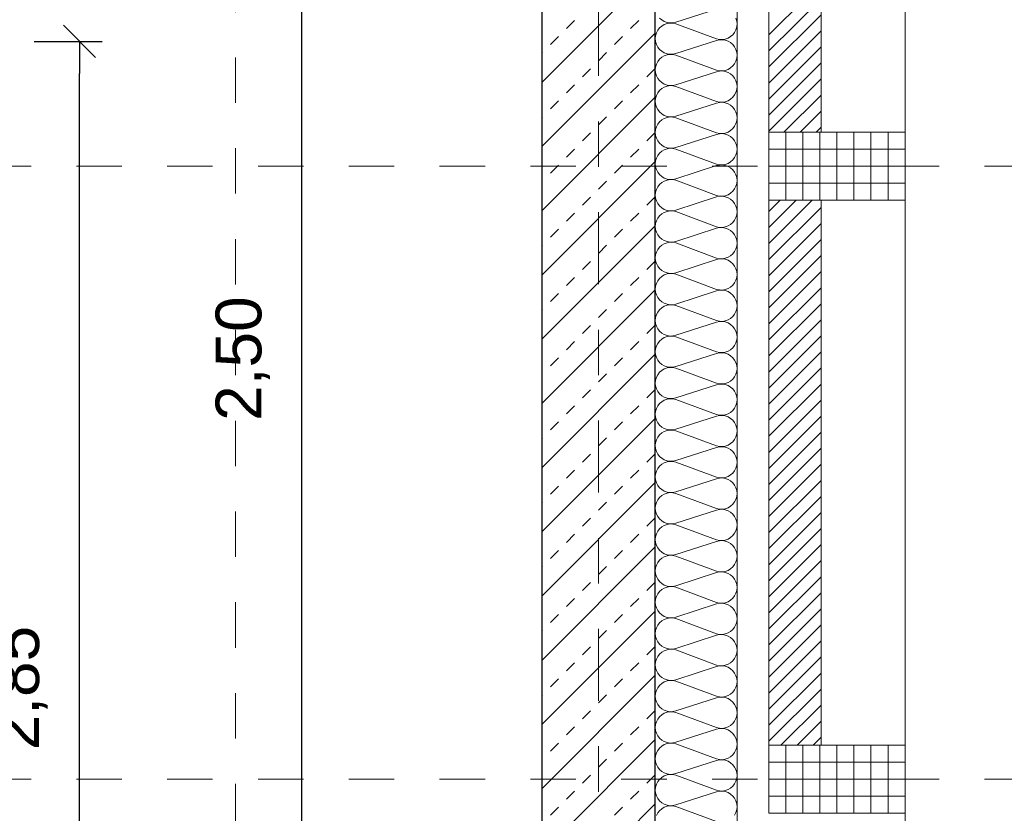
# Model space of a CAD drawing. Header units: metres. Extents: x -45.2 to 14.3, y -31.8 to 10.2.
# Tile 97 of 141: x -1.3 to 0.9, y -20.3 to -18.6. Entities that reach past the tile are written whole.
import ezdxf

# ---------------------------------------------------------------- set-up
doc = ezdxf.new("R2010")
doc.units = ezdxf.units.M
doc.header["$LTSCALE"] = 0.05
for name, pattern in [('Achsen 01', [5.291531, 3.175, -1.058062, 0.352704, -0.705764]), ('gestrichelt - 01', [2, 1, -1]), ('Raster 01', [2, 1, -1])]:
    doc.linetypes.add(name, pattern=pattern)
doc.layers.get('0').update_dxf_attribs({"lineweight": 25})
for name, color, linetype, lineweight in [('013_Beton und Stahlbetonarbeiten-330 Außenwände', 7, 'Continuous', 25), ('014_Fassadenarbeiten-330 Betonfertigteile vertikal', 7, 'Continuous', 9), ('014_Fassadenarbeiten-330 Filtermauerwerk 11.5cm', 7, 'Continuous', 9), ('AV1-Einrichtung Bemaßung', 7, 'Continuous', 9)]:
    doc.layers.add(name, color=color, linetype=linetype, lineweight=lineweight)
for name, color, linetype, lineweight, true_color in [('014_Fassadenarbeiten-000 Aufsicht Betonfertigteile', 7, 'Continuous', 9, 0xc0c0c0), ('014_Fassadenarbeiten-330 mineralische Dämmung', 7, 'Continuous', 9, 0x666666), ('AV1-Achsen', 1, 'Achsen 01', 18, 0xff0000), ('AV1-Bewegungsfläche', 7, 'gestrichelt - 01', 9, 0xd9d9d9), ('AV1-Raster', 7, 'Raster 01', 9, 0xa6a6a6)]:
    doc.layers.add(name, color=color, linetype=linetype, lineweight=lineweight, true_color=true_color)
doc.styles.add('Arial', font='arial.ttf')

msp = doc.modelspace()

# ---------------------------------------------------------------- linework, layer by layer
at = {"color": 0, "linetype": 'Continuous', "lineweight": 15}
msp.add_line((-1.1787, -18.5896), (-1.108, -18.6604), dxfattribs=at)
at = {"color": 0, "linetype": 'ByBlock', "lineweight": -2}
msp.add_line((-1.1434, -18.625), (-1.1434, -18.6957), dxfattribs=at)
at = {"layer": '013_Beton und Stahlbetonarbeiten-330 Außenwände', "color": 251, "linetype": 'Continuous', "lineweight": 13, "true_color": 0x4c4c4c}
for p, q in [((0.125, -18.4654), (-0.125, -18.7154)), ((-0.0707, -18.5969), (-0.053, -18.5792)), ((0.0707, -18.5969), (0.0884, -18.5792)), ((0.125, -18.6068), (-0.125, -18.8568)), ((-0.1061, -18.6323), (-0.0884, -18.6146)), ((0.0354, -18.6323), (0.053, -18.6146)), ((-0.125, -18.6512), (-0.1237, -18.6499)), ((0, -18.6676), (0.0177, -18.6499)), ((-0.0354, -18.703), (-0.0177, -18.6853)), ((0.1061, -18.703), (0.1237, -18.6853)), ((-0.0707, -18.7383), (-0.053, -18.7207)), ((0.0707, -18.7383), (0.0884, -18.7207)), ((0.125, -18.7482), (-0.125, -18.9982)), ((-0.1061, -18.7737), (-0.0884, -18.756)), ((0.0354, -18.7737), (0.053, -18.756)), ((-0.125, -18.7926), (-0.1237, -18.7914)), ((0, -18.809), (0.0177, -18.7914)), ((-0.0354, -18.8444), (-0.0177, -18.8267)), ((0.1061, -18.8444), (0.1237, -18.8267)), ((-0.0707, -18.8798), (-0.053, -18.8621)), ((0.0707, -18.8798), (0.0884, -18.8621)), ((0.125, -18.8897), (-0.125, -19.1397)), ((-0.1061, -18.9151), (-0.0884, -18.8974)), ((0.0354, -18.9151), (0.053, -18.8974)), ((-0.125, -18.934), (-0.1237, -18.9328)), ((0, -18.9505), (0.0177, -18.9328)), ((-0.0354, -18.9858), (-0.0177, -18.9681)), ((0.1061, -18.9858), (0.1237, -18.9681)), ((-0.0707, -19.0212), (-0.053, -19.0035)), ((0.0707, -19.0212), (0.0884, -19.0035)), ((0.125, -19.0311), (-0.125, -19.2811)), ((-0.1061, -19.0565), (-0.0884, -19.0389)), ((0.0354, -19.0565), (0.053, -19.0389)), ((-0.125, -19.0755), (-0.1237, -19.0742)), ((0, -19.0919), (0.0177, -19.0742)), ((-0.0354, -19.1272), (-0.0177, -19.1096)), ((0.1061, -19.1272), (0.1237, -19.1096)), ((-0.0707, -19.1626), (-0.053, -19.1449)), ((0.0707, -19.1626), (0.0884, -19.1449)), ((0.125, -19.1725), (-0.125, -19.4225)), ((-0.1061, -19.1979), (-0.0884, -19.1803)), ((0.0354, -19.1979), (0.053, -19.1803)), ((-0.125, -19.2169), (-0.1237, -19.2156)), ((0, -19.2333), (0.0177, -19.2156)), ((-0.0354, -19.2687), (-0.0177, -19.251)), ((0.1061, -19.2687), (0.1237, -19.251)), ((-0.0707, -19.304), (-0.053, -19.2863)), ((0.0707, -19.304), (0.0884, -19.2863)), ((0.125, -19.3139), (-0.125, -19.5639)), ((-0.1061, -19.3394), (-0.0884, -19.3217)), ((0.0354, -19.3394), (0.053, -19.3217)), ((-0.125, -19.3583), (-0.1237, -19.357)), ((0, -19.3747), (0.0177, -19.357)), ((-0.0354, -19.4101), (-0.0177, -19.3924)), ((0.1061, -19.4101), (0.1237, -19.3924)), ((-0.0707, -19.4454), (-0.053, -19.4278)), ((0.0707, -19.4454), (0.0884, -19.4278)), ((0.125, -19.4553), (-0.125, -19.7053)), ((-0.1061, -19.4808), (-0.0884, -19.4631)), ((0.0354, -19.4808), (0.053, -19.4631)), ((-0.125, -19.4997), (-0.1237, -19.4985)), ((0, -19.5161), (0.0177, -19.4985)), ((-0.0354, -19.5515), (-0.0177, -19.5338)), ((0.1061, -19.5515), (0.1237, -19.5338)), ((-0.0707, -19.5869), (-0.053, -19.5692)), ((0.0707, -19.5869), (0.0884, -19.5692)), ((0.125, -19.5968), (-0.125, -19.8468)), ((-0.1061, -19.6222), (-0.0884, -19.6045)), ((0.0354, -19.6222), (0.053, -19.6045)), ((-0.125, -19.6411), (-0.1237, -19.6399)), ((0, -19.6576), (0.0177, -19.6399)), ((-0.0354, -19.6929), (-0.0177, -19.6752)), ((0.1061, -19.6929), (0.1237, -19.6752)), ((-0.0707, -19.7283), (-0.053, -19.7106)), ((0.0707, -19.7283), (0.0884, -19.7106)), ((0.125, -19.7382), (-0.125, -19.9882)), ((-0.1061, -19.7636), (-0.0884, -19.746)), ((0.0354, -19.7636), (0.053, -19.746)), ((-0.125, -19.7826), (-0.1237, -19.7813)), ((0, -19.799), (0.0177, -19.7813)), ((-0.0354, -19.8343), (-0.0177, -19.8167)), ((0.1061, -19.8343), (0.1237, -19.8167)), ((-0.0707, -19.8697), (-0.053, -19.852)), ((0.0707, -19.8697), (0.0884, -19.852)), ((0.125, -19.8796), (-0.125, -20.1296)), ((-0.1061, -19.9051), (-0.0884, -19.8874)), ((0.0354, -19.9051), (0.053, -19.8874)), ((-0.125, -19.924), (-0.1237, -19.9227)), ((0, -19.9404), (0.0177, -19.9227)), ((-0.0354, -19.9758), (-0.0177, -19.9581)), ((0.1061, -19.9758), (0.1237, -19.9581)), ((-0.0707, -20.0111), (-0.053, -19.9934)), ((0.0707, -20.0111), (0.0884, -19.9934)), ((0.125, -20.021), (-0.125, -20.271)), ((-0.1061, -20.0465), (-0.0884, -20.0288)), ((0.0354, -20.0465), (0.053, -20.0288)), ((-0.125, -20.0654), (-0.1237, -20.0642)), ((0, -20.0818), (0.0177, -20.0642)), ((-0.0354, -20.1172), (-0.0177, -20.0995)), ((0.1061, -20.1172), (0.1237, -20.0995)), ((-0.0707, -20.1525), (-0.053, -20.1349)), ((0.0707, -20.1525), (0.0884, -20.1349)), ((0.125, -20.1625), (-0.125, -20.4125)), ((-0.1061, -20.1879), (-0.0884, -20.1702)), ((0.0354, -20.1879), (0.053, -20.1702)), ((-0.125, -20.2068), (-0.1237, -20.2056)), ((0, -20.2233), (0.0177, -20.2056)), ((-0.0354, -20.2586), (-0.0177, -20.2409)), ((0.1061, -20.2586), (0.1237, -20.2409)), ((-0.0707, -20.294), (-0.053, -20.2763)), ((0.0707, -20.294), (0.0884, -20.2763)), ((0.125, -20.3039), (-0.125, -20.5539)), ((-0.1061, -20.3293), (-0.0884, -20.3116)), ((0.0354, -20.3293), (0.053, -20.3116))]:
    msp.add_line(p, q, dxfattribs=at)
at = {"layer": '013_Beton und Stahlbetonarbeiten-330 Außenwände'}
msp.add_lwpolyline([(0.125, -21.725), (0.125, -16.075), (-0.125, -16.075), (-0.125, -17.4), (0.025, -17.4), (0.025, -17.7), (-0.125, -17.7), (-0.125, -21.725)], close=True, dxfattribs=at)
at = {"layer": '014_Fassadenarbeiten-000 Aufsicht Betonfertigteile'}
msp.add_lwpolyline([(0.305, -21.905), (0.305, 0.305), (0.675, 0.675), (0.675, -22.275)], close=True, dxfattribs=at)
at = {"layer": '014_Fassadenarbeiten-330 Betonfertigteile vertikal', "color": 8, "linetype": 'Continuous', "lineweight": 9, "true_color": 0x808080}
for p, q in [((0.4125, -18.825), (0.4125, -18.975)), ((0.45, -18.825), (0.45, -18.975)), ((0.4875, -18.825), (0.4875, -18.975)), ((0.525, -18.825), (0.525, -18.975)), ((0.5625, -18.825), (0.5625, -18.975)), ((0.6, -18.825), (0.6, -18.975)), ((0.6375, -18.825), (0.6375, -18.975)), ((0.4125, -20.175), (0.4125, -20.325)), ((0.45, -20.175), (0.45, -20.325)), ((0.4875, -20.175), (0.4875, -20.325)), ((0.525, -20.175), (0.525, -20.325)), ((0.5625, -20.175), (0.5625, -20.325)), ((0.6, -20.175), (0.6, -20.325)), ((0.6375, -20.175), (0.6375, -20.325))]:
    msp.add_line(p, q, dxfattribs=at)
at = {"layer": '014_Fassadenarbeiten-330 Betonfertigteile vertikal', "color": 8, "linetype": 'Continuous', "lineweight": 13, "true_color": 0x808080}
for p, q in [((0.375, -18.8625), (0.675, -18.8625)), ((0.375, -18.9), (0.675, -18.9)), ((0.375, -18.9375), (0.675, -18.9375)), ((0.375, -20.2125), (0.675, -20.2125)), ((0.375, -20.25), (0.675, -20.25)), ((0.375, -20.2875), (0.675, -20.2875))]:
    msp.add_line(p, q, dxfattribs=at)
at = {"layer": '014_Fassadenarbeiten-330 Betonfertigteile vertikal'}
for points in [[(0.675, -18.975), (0.675, -18.825), (0.375, -18.825), (0.375, -18.975)], [(0.675, -20.325), (0.675, -20.175), (0.375, -20.175), (0.375, -20.325)]]:
    msp.add_lwpolyline(points, close=True, dxfattribs=at)
at = {"layer": '014_Fassadenarbeiten-330 Filtermauerwerk 11.5cm', "color": 8, "linetype": 'Continuous', "lineweight": 9, "true_color": 0x808080}
for p, q in [((0.375, -18.6108), (0.49, -18.4958)), ((0.375, -18.6462), (0.49, -18.5312)), ((0.375, -18.6815), (0.49, -18.5665)), ((0.375, -18.7169), (0.49, -18.6019)), ((0.375, -18.7522), (0.49, -18.6372)), ((0.375, -18.7876), (0.49, -18.6726)), ((0.375, -18.8229), (0.49, -18.7079)), ((0.4083, -18.825), (0.49, -18.7433)), ((0.4437, -18.825), (0.49, -18.7787)), ((0.479, -18.825), (0.49, -18.814)), ((0.375, -18.9997), (0.3997, -18.975)), ((0.375, -19.0351), (0.4351, -18.975)), ((0.375, -19.0704), (0.4704, -18.975)), ((0.375, -19.1058), (0.49, -18.9908)), ((0.375, -19.1411), (0.49, -19.0261)), ((0.375, -19.1765), (0.49, -19.0615)), ((0.375, -19.2119), (0.49, -19.0969)), ((0.375, -19.2472), (0.49, -19.1322)), ((0.375, -19.2826), (0.49, -19.1676)), ((0.375, -19.3179), (0.49, -19.2029)), ((0.375, -19.3533), (0.49, -19.2383)), ((0.375, -19.3886), (0.49, -19.2736)), ((0.375, -19.424), (0.49, -19.309)), ((0.375, -19.4593), (0.49, -19.3443)), ((0.375, -19.4947), (0.49, -19.3797)), ((0.375, -19.5301), (0.49, -19.4151)), ((0.375, -19.5654), (0.49, -19.4504)), ((0.375, -19.6008), (0.49, -19.4858)), ((0.375, -19.6361), (0.49, -19.5211)), ((0.375, -19.6715), (0.49, -19.5565)), ((0.375, -19.7068), (0.49, -19.5918)), ((0.375, -19.7422), (0.49, -19.6272)), ((0.375, -19.7775), (0.49, -19.6625)), ((0.375, -19.8129), (0.49, -19.6979)), ((0.375, -19.8483), (0.49, -19.7333)), ((0.375, -19.8836), (0.49, -19.7686)), ((0.375, -19.919), (0.49, -19.804)), ((0.375, -19.9543), (0.49, -19.8393)), ((0.375, -19.9897), (0.49, -19.8747)), ((0.375, -20.025), (0.49, -19.91)), ((0.375, -20.0604), (0.49, -19.9454)), ((0.375, -20.0957), (0.49, -19.9807)), ((0.375, -20.1311), (0.49, -20.0161)), ((0.375, -20.1665), (0.49, -20.0515)), ((0.4018, -20.175), (0.49, -20.0868)), ((0.4372, -20.175), (0.49, -20.1222)), ((0.4725, -20.175), (0.49, -20.1575))]:
    msp.add_line(p, q, dxfattribs=at)
at = {"layer": '014_Fassadenarbeiten-330 Filtermauerwerk 11.5cm'}
for points in [[(0.49, -18.825), (0.375, -18.825), (0.375, -17.625), (0.49, -17.625)], [(0.49, -20.175), (0.375, -20.175), (0.375, -18.975), (0.49, -18.975)]]:
    msp.add_lwpolyline(points, close=True, dxfattribs=at)
at = {"layer": '014_Fassadenarbeiten-330 mineralische Dämmung'}
msp.add_lwpolyline([(0.305, -21.905), (0, -21.905), (0, -21.725), (0.125, -21.725), (0.125, -16.2), (0.305, -16.2)], close=True, dxfattribs=at)
for points in [[(0.26, -18.554), (0.17, -18.5829), (0.17, -18.5829), (0.1637, -18.5843), (0.1572, -18.5845), (0.1508, -18.5835), (0.1447, -18.5813), (0.1392, -18.578), (0.1343, -18.5737)], [(0.2997, -20.3289), (0.3026, -20.3231), (0.3044, -20.3169), (0.305, -20.3104), (0.3044, -20.304), (0.3026, -20.2978), (0.2997, -20.292), (0.2957, -20.2869), (0.2908, -20.2826), (0.2853, -20.2793), (0.2792, -20.2771), (0.2728, -20.2761), (0.2663, -20.2762), (0.26, -20.2776), (0.17, -20.3066), (0.17, -20.3066), (0.1637, -20.308), (0.1572, -20.3082), (0.1508, -20.3071), (0.1447, -20.3049), (0.1392, -20.3016), (0.1343, -20.2973), (0.1303, -20.2922), (0.1274, -20.2864), (0.1256, -20.2802), (0.125, -20.2738), (0.1256, -20.2673), (0.1274, -20.2611), (0.1303, -20.2553), (0.1343, -20.2502), (0.1392, -20.2459), (0.1447, -20.2426), (0.1508, -20.2404), (0.1572, -20.2394), (0.1637, -20.2396), (0.17, -20.241), (0.26, -20.2743), (0.26, -20.2743), (0.2663, -20.2757), (0.2728, -20.2759), (0.2792, -20.2748), (0.2853, -20.2726), (0.2908, -20.2693), (0.2957, -20.265), (0.2997, -20.2599), (0.3026, -20.2541), (0.3044, -20.2479), (0.305, -20.2415), (0.3044, -20.235), (0.3026, -20.2288), (0.2997, -20.2231), (0.2957, -20.2179), (0.2908, -20.2136), (0.2853, -20.2103), (0.2792, -20.2081), (0.2728, -20.2071), (0.2663, -20.2073), (0.26, -20.2087), (0.17, -20.2376), (0.17, -20.2376), (0.1637, -20.239), (0.1572, -20.2392), (0.1508, -20.2382), (0.1447, -20.236), (0.1392, -20.2327), (0.1343, -20.2284), (0.1303, -20.2233), (0.1274, -20.2175), (0.1256, -20.2113), (0.125, -20.2048), (0.1256, -20.1984), (0.1274, -20.1922), (0.1303, -20.1864), (0.1343, -20.1813), (0.1392, -20.177), (0.1447, -20.1737), (0.1508, -20.1715), (0.1572, -20.1705), (0.1637, -20.1707), (0.17, -20.1721), (0.26, -20.2053), (0.26, -20.2053), (0.2663, -20.2067), (0.2728, -20.2069), (0.2792, -20.2059), (0.2853, -20.2037), (0.2908, -20.2004), (0.2957, -20.1961), (0.2997, -20.191), (0.3026, -20.1852), (0.3044, -20.179), (0.305, -20.1725), (0.3044, -20.1661), (0.3026, -20.1599), (0.2997, -20.1541), (0.2957, -20.149), (0.2908, -20.1447), (0.2853, -20.1414), (0.2792, -20.1392), (0.2728, -20.1382), (0.2663, -20.1384), (0.26, -20.1398), (0.17, -20.1687), (0.17, -20.1687), (0.1637, -20.1701), (0.1572, -20.1703), (0.1508, -20.1692), (0.1447, -20.167), (0.1392, -20.1637), (0.1343, -20.1595), (0.1303, -20.1543), (0.1274, -20.1486), (0.1256, -20.1423), (0.125, -20.1359), (0.1256, -20.1294), (0.1274, -20.1232), (0.1303, -20.1175), (0.1343, -20.1123), (0.1392, -20.1081), (0.1447, -20.1047), (0.1508, -20.1025), (0.1572, -20.1015), (0.1637, -20.1017), (0.17, -20.1031), (0.26, -20.1364), (0.26, -20.1364), (0.2663, -20.1378), (0.2728, -20.138), (0.2792, -20.1369), (0.2853, -20.1347), (0.2908, -20.1314), (0.2957, -20.1271), (0.2997, -20.122), (0.3026, -20.1163), (0.3044, -20.11), (0.305, -20.1036), (0.3044, -20.0971), (0.3026, -20.0909), (0.2997, -20.0852), (0.2957, -20.08), (0.2908, -20.0758), (0.2853, -20.0725), (0.2792, -20.0703), (0.2728, -20.0692), (0.2663, -20.0694), (0.26, -20.0708), (0.17, -20.0997), (0.17, -20.0997), (0.1637, -20.1011), (0.1572, -20.1013), (0.1508, -20.1003), (0.1447, -20.0981), (0.1392, -20.0948), (0.1343, -20.0905), (0.1303, -20.0854), (0.1274, -20.0796), (0.1256, -20.0734), (0.125, -20.0669), (0.1256, -20.0605), (0.1274, -20.0543), (0.1303, -20.0485), (0.1343, -20.0434), (0.1392, -20.0391), (0.1447, -20.0358), (0.1508, -20.0336), (0.1572, -20.0326), (0.1637, -20.0328), (0.17, -20.0342), (0.26, -20.0674), (0.26, -20.0674), (0.2663, -20.0688), (0.2728, -20.069), (0.2792, -20.068), (0.2853, -20.0658), (0.2908, -20.0625), (0.2957, -20.0582), (0.2997, -20.0531), (0.3026, -20.0473), (0.3044, -20.0411), (0.305, -20.0347), (0.3044, -20.0282), (0.3026, -20.022), (0.2997, -20.0162), (0.2957, -20.0111), (0.2908, -20.0068), (0.2853, -20.0035), (0.2792, -20.0013), (0.2728, -20.0003), (0.2663, -20.0005), (0.26, -20.0019), (0.17, -20.0308), (0.17, -20.0308), (0.1637, -20.0322), (0.1572, -20.0324), (0.1508, -20.0314), (0.1447, -20.0292), (0.1392, -20.0258), (0.1343, -20.0216), (0.1303, -20.0164), (0.1274, -20.0107), (0.1256, -20.0045), (0.125, -19.998), (0.1256, -19.9916), (0.1274, -19.9853), (0.1303, -19.9796), (0.1343, -19.9744), (0.1392, -19.9702), (0.1447, -19.9669), (0.1508, -19.9647), (0.1572, -19.9636), (0.1637, -19.9638), (0.17, -19.9652), (0.26, -19.9985), (0.26, -19.9985), (0.2663, -19.9999), (0.2728, -20.0001), (0.2792, -19.9991), (0.2853, -19.9968), (0.2908, -19.9935), (0.2957, -19.9893), (0.2997, -19.9841), (0.3026, -19.9784), (0.3044, -19.9722), (0.305, -19.9657), (0.3044, -19.9593), (0.3026, -19.953), (0.2997, -19.9473), (0.2957, -19.9422), (0.2908, -19.9379), (0.2853, -19.9346), (0.2792, -19.9324), (0.2728, -19.9313), (0.2663, -19.9315), (0.26, -19.9329), (0.17, -19.9618), (0.17, -19.9618), (0.1637, -19.9632), (0.1572, -19.9634), (0.1508, -19.9624), (0.1447, -19.9602), (0.1392, -19.9569), (0.1343, -19.9526), (0.1303, -19.9475), (0.1274, -19.9417), (0.1256, -19.9355), (0.125, -19.9291), (0.1256, -19.9226), (0.1274, -19.9164), (0.1303, -19.9106), (0.1343, -19.9055), (0.1392, -19.9012), (0.1447, -19.8979), (0.1508, -19.8957), (0.1572, -19.8947), (0.1637, -19.8949), (0.17, -19.8963), (0.26, -19.9295), (0.26, -19.9295), (0.2663, -19.9309), (0.2728, -19.9311), (0.2792, -19.9301), (0.2853, -19.9279), (0.2908, -19.9246), (0.2957, -19.9203), (0.2997, -19.9152), (0.3026, -19.9094), (0.3044, -19.9032), (0.305, -19.8968), (0.3044, -19.8903), (0.3026, -19.8841), (0.2997, -19.8783), (0.2957, -19.8732), (0.2908, -19.8689), (0.2853, -19.8656), (0.2792, -19.8634), (0.2728, -19.8624), (0.2663, -19.8626), (0.26, -19.864), (0.17, -19.8929), (0.17, -19.8929), (0.1637, -19.8943), (0.1572, -19.8945), (0.1508, -19.8935), (0.1447, -19.8913), (0.1392, -19.888), (0.1343, -19.8837), (0.1303, -19.8786), (0.1274, -19.8728), (0.1256, -19.8666), (0.125, -19.8601), (0.1256, -19.8537), (0.1274, -19.8474), (0.1303, -19.8417), (0.1343, -19.8366), (0.1392, -19.8323), (0.1447, -19.829), (0.1508, -19.8268), (0.1572, -19.8257), (0.1637, -19.8259), (0.17, -19.8273), (0.26, -19.8606), (0.26, -19.8606), (0.2663, -19.862), (0.2728, -19.8622), (0.2792, -19.8612), (0.2853, -19.859), (0.2908, -19.8557), (0.2957, -19.8514), (0.2997, -19.8462), (0.3026, -19.8405), (0.3044, -19.8343), (0.305, -19.8278), (0.3044, -19.8214), (0.3026, -19.8152), (0.2997, -19.8094), (0.2957, -19.8043), (0.2908, -19.8), (0.2853, -19.7967), (0.2792, -19.7945), (0.2728, -19.7934), (0.2663, -19.7936), (0.26, -19.795), (0.17, -19.824), (0.17, -19.824), (0.1637, -19.8254), (0.1572, -19.8255), (0.1508, -19.8245), (0.1447, -19.8223), (0.1392, -19.819), (0.1343, -19.8147), (0.1303, -19.8096), (0.1274, -19.8038), (0.1256, -19.7976), (0.125, -19.7912), (0.1256, -19.7847), (0.1274, -19.7785), (0.1303, -19.7727), (0.1343, -19.7676), (0.1392, -19.7633), (0.1447, -19.76), (0.1508, -19.7578), (0.1572, -19.7568), (0.1637, -19.757), (0.17, -19.7584), (0.26, -19.7917), (0.26, -19.7917), (0.2663, -19.7931), (0.2728, -19.7932), (0.2792, -19.7922), (0.2853, -19.79), (0.2908, -19.7867), (0.2957, -19.7824), (0.2997, -19.7773), (0.3026, -19.7715), (0.3044, -19.7653), (0.305, -19.7589), (0.3044, -19.7524), (0.3026, -19.7462), (0.2997, -19.7404), (0.2957, -19.7353), (0.2908, -19.731), (0.2853, -19.7277), (0.2792, -19.7255), (0.2728, -19.7245), (0.2663, -19.7247), (0.26, -19.7261), (0.17, -19.755), (0.17, -19.755), (0.1637, -19.7564), (0.1572, -19.7566), (0.1508, -19.7556), (0.1447, -19.7534), (0.1392, -19.7501), (0.1343, -19.7458), (0.1303, -19.7407), (0.1274, -19.7349), (0.1256, -19.7287), (0.125, -19.7222), (0.1256, -19.7158), (0.1274, -19.7096), (0.1303, -19.7038), (0.1343, -19.6987), (0.1392, -19.6944), (0.1447, -19.6911), (0.1508, -19.6889), (0.1572, -19.6879), (0.1637, -19.688), (0.17, -19.6894), (0.26, -19.7227), (0.26, -19.7227), (0.2663, -19.7241), (0.2728, -19.7243), (0.2792, -19.7233), (0.2853, -19.7211), (0.2908, -19.7178), (0.2957, -19.7135), (0.2997, -19.7084), (0.3026, -19.7026), (0.3044, -19.6964), (0.305, -19.6899), (0.3044, -19.6835), (0.3026, -19.6773), (0.2997, -19.6715), (0.2957, -19.6664), (0.2908, -19.6621), (0.2853, -19.6588), (0.2792, -19.6566), (0.2728, -19.6556), (0.2663, -19.6557), (0.26, -19.6571), (0.17, -19.6861), (0.17, -19.6861), (0.1637, -19.6875), (0.1572, -19.6877), (0.1508, -19.6866), (0.1447, -19.6844), (0.1392, -19.6811), (0.1343, -19.6768), (0.1303, -19.6717), (0.1274, -19.6659), (0.1256, -19.6597), (0.125, -19.6533), (0.1256, -19.6468), (0.1274, -19.6406), (0.1303, -19.6348), (0.1343, -19.6297), (0.1392, -19.6254), (0.1447, -19.6221), (0.1508, -19.6199), (0.1572, -19.6189), (0.1637, -19.6191), (0.17, -19.6205), (0.26, -19.6538), (0.26, -19.6538), (0.2663, -19.6552), (0.2728, -19.6554), (0.2792, -19.6543), (0.2853, -19.6521), (0.2908, -19.6488), (0.2957, -19.6445), (0.2997, -19.6394), (0.3026, -19.6336), (0.3044, -19.6274), (0.305, -19.621), (0.3044, -19.6145), (0.3026, -19.6083), (0.2997, -19.6025), (0.2957, -19.5974), (0.2908, -19.5931), (0.2853, -19.5898), (0.2792, -19.5876), (0.2728, -19.5866), (0.2663, -19.5868), (0.26, -19.5882), (0.17, -19.6171), (0.17, -19.6171), (0.1637, -19.6185), (0.1572, -19.6187), (0.1508, -19.6177), (0.1447, -19.6155), (0.1392, -19.6122), (0.1343, -19.6079), (0.1303, -19.6028), (0.1274, -19.597), (0.1256, -19.5908), (0.125, -19.5843), (0.1256, -19.5779), (0.1274, -19.5717), (0.1303, -19.5659), (0.1343, -19.5608), (0.1392, -19.5565), (0.1447, -19.5532), (0.1508, -19.551), (0.1572, -19.55), (0.1637, -19.5502), (0.17, -19.5516), (0.26, -19.5848), (0.26, -19.5848), (0.2663, -19.5862), (0.2728, -19.5864), (0.2792, -19.5854), (0.2853, -19.5832), (0.2908, -19.5799), (0.2957, -19.5756), (0.2997, -19.5705), (0.3026, -19.5647), (0.3044, -19.5585), (0.305, -19.552), (0.3044, -19.5456), (0.3026, -19.5394), (0.2997, -19.5336), (0.2957, -19.5285), (0.2908, -19.5242), (0.2853, -19.5209), (0.2792, -19.5187), (0.2728, -19.5177), (0.2663, -19.5179), (0.26, -19.5193), (0.17, -19.5482), (0.17, -19.5482), (0.1637, -19.5496), (0.1572, -19.5498), (0.1508, -19.5487), (0.1447, -19.5465), (0.1392, -19.5432), (0.1343, -19.5389), (0.1303, -19.5338), (0.1274, -19.5281), (0.1256, -19.5218), (0.125, -19.5154), (0.1256, -19.5089), (0.1274, -19.5027), (0.1303, -19.497), (0.1343, -19.4918), (0.1392, -19.4875), (0.1447, -19.4842), (0.1508, -19.482), (0.1572, -19.481), (0.1637, -19.4812), (0.17, -19.4826), (0.26, -19.5159), (0.26, -19.5159), (0.2663, -19.5173), (0.2728, -19.5175), (0.2792, -19.5164), (0.2853, -19.5142), (0.2908, -19.5109), (0.2957, -19.5066), (0.2997, -19.5015), (0.3026, -19.4958), (0.3044, -19.4895), (0.305, -19.4831), (0.3044, -19.4766), (0.3026, -19.4704), (0.2997, -19.4647), (0.2957, -19.4595), (0.2908, -19.4553), (0.2853, -19.452), (0.2792, -19.4497), (0.2728, -19.4487), (0.2663, -19.4489), (0.26, -19.4503), (0.17, -19.4792), (0.17, -19.4792), (0.1637, -19.4806), (0.1572, -19.4808), (0.1508, -19.4798), (0.1447, -19.4776), (0.1392, -19.4743), (0.1343, -19.47), (0.1303, -19.4649), (0.1274, -19.4591), (0.1256, -19.4529), (0.125, -19.4464), (0.1256, -19.44), (0.1274, -19.4338), (0.1303, -19.428), (0.1343, -19.4229), (0.1392, -19.4186), (0.1447, -19.4153), (0.1508, -19.4131), (0.1572, -19.4121), (0.1637, -19.4123), (0.17, -19.4137), (0.26, -19.4469), (0.26, -19.4469), (0.2663, -19.4483), (0.2728, -19.4485), (0.2792, -19.4475), (0.2853, -19.4453), (0.2908, -19.442), (0.2957, -19.4377), (0.2997, -19.4326), (0.3026, -19.4268), (0.3044, -19.4206), (0.305, -19.4141), (0.3044, -19.4077), (0.3026, -19.4015), (0.2997, -19.3957), (0.2957, -19.3906), (0.2908, -19.3863), (0.2853, -19.383), (0.2792, -19.3808), (0.2728, -19.3798), (0.2663, -19.38), (0.26, -19.3814), (0.17, -19.4103), (0.17, -19.4103), (0.1637, -19.4117), (0.1572, -19.4119), (0.1508, -19.4109), (0.1447, -19.4086), (0.1392, -19.4053), (0.1343, -19.4011), (0.1303, -19.3959), (0.1274, -19.3902), (0.1256, -19.3839), (0.125, -19.3775), (0.1256, -19.3711), (0.1274, -19.3648), (0.1303, -19.3591), (0.1343, -19.3539), (0.1392, -19.3497), (0.1447, -19.3464), (0.1508, -19.3442), (0.1572, -19.3431), (0.1637, -19.3433), (0.17, -19.3447), (0.26, -19.378), (0.26, -19.378), (0.2663, -19.3794), (0.2728, -19.3796), (0.2792, -19.3785), (0.2853, -19.3763), (0.2908, -19.373), (0.2957, -19.3688), (0.2997, -19.3636), (0.3026, -19.3579), (0.3044, -19.3516), (0.305, -19.3452), (0.3044, -19.3388), (0.3026, -19.3325), (0.2997, -19.3268), (0.2957, -19.3217), (0.2908, -19.3174), (0.2853, -19.3141), (0.2792, -19.3119), (0.2728, -19.3108), (0.2663, -19.311), (0.26, -19.3124), (0.17, -19.3413), (0.17, -19.3413), (0.1637, -19.3427), (0.1572, -19.3429), (0.1508, -19.3419), (0.1447, -19.3397), (0.1392, -19.3364), (0.1343, -19.3321), (0.1303, -19.327), (0.1274, -19.3212), (0.1256, -19.315), (0.125, -19.3086), (0.1256, -19.3021), (0.1274, -19.2959), (0.1303, -19.2901), (0.1343, -19.285), (0.1392, -19.2807), (0.1447, -19.2774), (0.1508, -19.2752), (0.1572, -19.2742), (0.1637, -19.2744), (0.17, -19.2758), (0.26, -19.309), (0.26, -19.309), (0.2663, -19.3104), (0.2728, -19.3106), (0.2792, -19.3096), (0.2853, -19.3074), (0.2908, -19.3041), (0.2957, -19.2998), (0.2997, -19.2947), (0.3026, -19.2889), (0.3044, -19.2827), (0.305, -19.2763), (0.3044, -19.2698), (0.3026, -19.2636), (0.2997, -19.2578), (0.2957, -19.2527), (0.2908, -19.2484), (0.2853, -19.2451), (0.2792, -19.2429), (0.2728, -19.2419), (0.2663, -19.2421), (0.26, -19.2435), (0.17, -19.2724), (0.17, -19.2724), (0.1637, -19.2738), (0.1572, -19.274), (0.1508, -19.273), (0.1447, -19.2708), (0.1392, -19.2675), (0.1343, -19.2632), (0.1303, -19.258), (0.1274, -19.2523), (0.1256, -19.2461), (0.125, -19.2396), (0.1256, -19.2332), (0.1274, -19.2269), (0.1303, -19.2212), (0.1343, -19.2161), (0.1392, -19.2118), (0.1447, -19.2085), (0.1508, -19.2063), (0.1572, -19.2052), (0.1637, -19.2054), (0.17, -19.2068), (0.26, -19.2401), (0.26, -19.2401), (0.2663, -19.2415), (0.2728, -19.2417), (0.2792, -19.2407), (0.2853, -19.2385), (0.2908, -19.2352), (0.2957, -19.2309), (0.2997, -19.2257), (0.3026, -19.22), (0.3044, -19.2138), (0.305, -19.2073), (0.3044, -19.2009), (0.3026, -19.1947), (0.2997, -19.1889), (0.2957, -19.1838), (0.2908, -19.1795), (0.2853, -19.1762), (0.2792, -19.174), (0.2728, -19.1729), (0.2663, -19.1731), (0.26, -19.1745), (0.17, -19.2035), (0.17, -19.2035), (0.1637, -19.2049), (0.1572, -19.205), (0.1508, -19.204), (0.1447, -19.2018), (0.1392, -19.1985), (0.1343, -19.1942), (0.1303, -19.1891), (0.1274, -19.1833), (0.1256, -19.1771), (0.125, -19.1707), (0.1256, -19.1642), (0.1274, -19.158), (0.1303, -19.1522), (0.1343, -19.1471), (0.1392, -19.1428), (0.1447, -19.1395), (0.1508, -19.1373), (0.1572, -19.1363), (0.1637, -19.1365), (0.17, -19.1379), (0.26, -19.1712), (0.26, -19.1712), (0.2663, -19.1725), (0.2728, -19.1727), (0.2792, -19.1717), (0.2853, -19.1695), (0.2908, -19.1662), (0.2957, -19.1619), (0.2997, -19.1568), (0.3026, -19.151), (0.3044, -19.1448), (0.305, -19.1384), (0.3044, -19.1319), (0.3026, -19.1257), (0.2997, -19.1199), (0.2957, -19.1148), (0.2908, -19.1105), (0.2853, -19.1072), (0.2792, -19.105), (0.2728, -19.104), (0.2663, -19.1042), (0.26, -19.1056), (0.17, -19.1345), (0.17, -19.1345), (0.1637, -19.1359), (0.1572, -19.1361), (0.1508, -19.1351), (0.1447, -19.1329), (0.1392, -19.1296), (0.1343, -19.1253), (0.1303, -19.1202), (0.1274, -19.1144), (0.1256, -19.1082), (0.125, -19.1017), (0.1256, -19.0953), (0.1274, -19.0891), (0.1303, -19.0833), (0.1343, -19.0782), (0.1392, -19.0739), (0.1447, -19.0706), (0.1508, -19.0684), (0.1572, -19.0673), (0.1637, -19.0675), (0.17, -19.0689), (0.26, -19.1022), (0.26, -19.1022), (0.2663, -19.1036), (0.2728, -19.1038), (0.2792, -19.1028), (0.2853, -19.1006), (0.2908, -19.0973), (0.2957, -19.093), (0.2997, -19.0879), (0.3026, -19.0821), (0.3044, -19.0759), (0.305, -19.0694), (0.3044, -19.063), (0.3026, -19.0568), (0.2997, -19.051), (0.2957, -19.0459), (0.2908, -19.0416), (0.2853, -19.0383), (0.2792, -19.0361), (0.2728, -19.0351), (0.2663, -19.0352), (0.26, -19.0366), (0.17, -19.0656), (0.17, -19.0656), (0.1637, -19.067), (0.1572, -19.0672), (0.1508, -19.0661), (0.1447, -19.0639), (0.1392, -19.0606), (0.1343, -19.0563), (0.1303, -19.0512), (0.1274, -19.0454), (0.1256, -19.0392), (0.125, -19.0328), (0.1256, -19.0263), (0.1274, -19.0201), (0.1303, -19.0143), (0.1343, -19.0092), (0.1392, -19.0049), (0.1447, -19.0016), (0.1508, -18.9994), (0.1572, -18.9984), (0.1637, -18.9986), (0.17, -19), (0.26, -19.0333), (0.26, -19.0333), (0.2663, -19.0347), (0.2728, -19.0348), (0.2792, -19.0338), (0.2853, -19.0316), (0.2908, -19.0283), (0.2957, -19.024), (0.2997, -19.0189), (0.3026, -19.0131), (0.3044, -19.0069), (0.305, -19.0005), (0.3044, -18.994), (0.3026, -18.9878), (0.2997, -18.982), (0.2957, -18.9769), (0.2908, -18.9726), (0.2853, -18.9693), (0.2792, -18.9671), (0.2728, -18.9661), (0.2663, -18.9663), (0.26, -18.9677), (0.17, -18.9966), (0.17, -18.9966), (0.1637, -18.998), (0.1572, -18.9982), (0.1508, -18.9972), (0.1447, -18.995), (0.1392, -18.9917), (0.1343, -18.9874), (0.1303, -18.9823), (0.1274, -18.9765), (0.1256, -18.9703), (0.125, -18.9638), (0.1256, -18.9574), (0.1274, -18.9512), (0.1303, -18.9454), (0.1343, -18.9403), (0.1392, -18.936), (0.1447, -18.9327), (0.1508, -18.9305), (0.1572, -18.9295), (0.1637, -18.9296), (0.17, -18.931), (0.26, -18.9643), (0.26, -18.9643), (0.2663, -18.9657), (0.2728, -18.9659), (0.2792, -18.9649), (0.2853, -18.9627), (0.2908, -18.9594), (0.2957, -18.9551), (0.2997, -18.95), (0.3026, -18.9442), (0.3044, -18.938), (0.305, -18.9315), (0.3044, -18.9251), (0.3026, -18.9189), (0.2997, -18.9131), (0.2957, -18.908), (0.2908, -18.9037), (0.2853, -18.9004), (0.2792, -18.8982), (0.2728, -18.8972), (0.2663, -18.8974), (0.26, -18.8987), (0.17, -18.9277), (0.17, -18.9277), (0.1637, -18.9291), (0.1572, -18.9293), (0.1508, -18.9282), (0.1447, -18.926), (0.1392, -18.9227), (0.1343, -18.9184), (0.1303, -18.9133), (0.1274, -18.9076), (0.1256, -18.9013), (0.125, -18.8949), (0.1256, -18.8884), (0.1274, -18.8822), (0.1303, -18.8765), (0.1343, -18.8713), (0.1392, -18.867), (0.1447, -18.8637), (0.1508, -18.8615), (0.1572, -18.8605), (0.1637, -18.8607), (0.17, -18.8621), (0.26, -18.8954), (0.26, -18.8954), (0.2663, -18.8968), (0.2728, -18.897), (0.2792, -18.8959), (0.2853, -18.8937), (0.2908, -18.8904), (0.2957, -18.8861), (0.2997, -18.881), (0.3026, -18.8753), (0.3044, -18.869), (0.305, -18.8626), (0.3044, -18.8561), (0.3026, -18.8499), (0.2997, -18.8442), (0.2957, -18.839), (0.2908, -18.8348), (0.2853, -18.8314), (0.2792, -18.8292), (0.2728, -18.8282), (0.2663, -18.8284), (0.26, -18.8298), (0.17, -18.8587), (0.17, -18.8587), (0.1637, -18.8601), (0.1572, -18.8603), (0.1508, -18.8593), (0.1447, -18.8571), (0.1392, -18.8538), (0.1343, -18.8495), (0.1303, -18.8444), (0.1274, -18.8386), (0.1256, -18.8324), (0.125, -18.8259), (0.1256, -18.8195), (0.1274, -18.8133), (0.1303, -18.8075), (0.1343, -18.8024), (0.1392, -18.7981), (0.1447, -18.7948), (0.1508, -18.7926), (0.1572, -18.7916), (0.1637, -18.7918), (0.17, -18.7932), (0.26, -18.8264), (0.26, -18.8264), (0.2663, -18.8278), (0.2728, -18.828), (0.2792, -18.827), (0.2853, -18.8248), (0.2908, -18.8215), (0.2957, -18.8172), (0.2997, -18.8121), (0.3026, -18.8063), (0.3044, -18.8001), (0.305, -18.7936), (0.3044, -18.7872), (0.3026, -18.781), (0.2997, -18.7752), (0.2957, -18.7701), (0.2908, -18.7658), (0.2853, -18.7625), (0.2792, -18.7603), (0.2728, -18.7593), (0.2663, -18.7595), (0.26, -18.7609), (0.17, -18.7898), (0.17, -18.7898), (0.1637, -18.7912), (0.1572, -18.7914), (0.1508, -18.7903), (0.1447, -18.7881), (0.1392, -18.7848), (0.1343, -18.7806), (0.1303, -18.7754), (0.1274, -18.7697), (0.1256, -18.7634), (0.125, -18.757), (0.1256, -18.7506), (0.1274, -18.7443), (0.1303, -18.7386), (0.1343, -18.7334), (0.1392, -18.7292), (0.1447, -18.7259), (0.1508, -18.7236), (0.1572, -18.7226), (0.1637, -18.7228), (0.17, -18.7242), (0.26, -18.7575), (0.26, -18.7575), (0.2663, -18.7589), (0.2728, -18.7591), (0.2792, -18.758), (0.2853, -18.7558), (0.2908, -18.7525), (0.2957, -18.7483), (0.2997, -18.7431), (0.3026, -18.7374), (0.3044, -18.7311), (0.305, -18.7247), (0.3044, -18.7183), (0.3026, -18.712), (0.2997, -18.7063), (0.2957, -18.7011), (0.2908, -18.6969), (0.2853, -18.6936), (0.2792, -18.6914), (0.2728, -18.6903), (0.2663, -18.6905), (0.26, -18.6919), (0.17, -18.7208), (0.17, -18.7208), (0.1637, -18.7222), (0.1572, -18.7224), (0.1508, -18.7214), (0.1447, -18.7192), (0.1392, -18.7159), (0.1343, -18.7116), (0.1303, -18.7065), (0.1274, -18.7007), (0.1256, -18.6945), (0.125, -18.6881), (0.1256, -18.6816), (0.1274, -18.6754), (0.1303, -18.6696), (0.1343, -18.6645), (0.1392, -18.6602), (0.1447, -18.6569), (0.1508, -18.6547), (0.1572, -18.6537), (0.1637, -18.6539), (0.17, -18.6553), (0.26, -18.6885), (0.26, -18.6885), (0.2663, -18.6899), (0.2728, -18.6901), (0.2792, -18.6891), (0.2853, -18.6869), (0.2908, -18.6836), (0.2957, -18.6793), (0.2997, -18.6742), (0.3026, -18.6684), (0.3044, -18.6622), (0.305, -18.6558), (0.3044, -18.6493), (0.3026, -18.6431), (0.2997, -18.6373), (0.2957, -18.6322), (0.2908, -18.6279), (0.2853, -18.6246), (0.2792, -18.6224), (0.2728, -18.6214), (0.2663, -18.6216), (0.26, -18.623), (0.17, -18.6519), (0.17, -18.6519), (0.1637, -18.6533), (0.1572, -18.6535), (0.1508, -18.6525), (0.1447, -18.6503), (0.1392, -18.647), (0.1343, -18.6427), (0.1303, -18.6375), (0.1274, -18.6318), (0.1256, -18.6256), (0.125, -18.6191), (0.1256, -18.6127), (0.1274, -18.6064), (0.1303, -18.6007), (0.1343, -18.5956), (0.1392, -18.5913), (0.1447, -18.588), (0.1508, -18.5858), (0.1572, -18.5847), (0.1637, -18.5849), (0.17, -18.5863), (0.26, -18.6196), (0.26, -18.6196), (0.2663, -18.621), (0.2728, -18.6212), (0.2792, -18.6202), (0.2853, -18.618), (0.2908, -18.6146), (0.2957, -18.6104), (0.2997, -18.6052), (0.3026, -18.5995), (0.3044, -18.5933), (0.305, -18.5868), (0.3044, -18.5804), (0.3026, -18.5741)], [(0.1274, -20.3301), (0.1303, -20.3243), (0.1343, -20.3192), (0.1392, -20.3149), (0.1447, -20.3116), (0.1508, -20.3094), (0.1572, -20.3084), (0.1637, -20.3085), (0.17, -20.3099), (0.26, -20.3432)]]:
    msp.add_lwpolyline(points, dxfattribs=at)
at = {"layer": 'AV1-Achsen'}
msp.add_line((0, -26.5), (0, 4.9), dxfattribs=at)
at = {"layer": 'AV1-Bewegungsfläche', "color": 9, "true_color": 0xbbbbbb}
msp.add_lwpolyline([(-1.8146, -18.0896), (-1.8146, -20.5604), (-0.8, -20.5604), (-0.8, -18.0896)], close=True, dxfattribs=at)
at = {"layer": 'AV1-Einrichtung Bemaßung', "color": 0, "lineweight": -2}
for p, q in [((-0.6537, -20.5043), (-0.6537, -18.1457)), ((-1.2434, -18.625), (-1.0934, -18.625)), ((-1.1434, -21.4043), (-1.1434, -18.6957))]:
    msp.add_line(p, q, dxfattribs=at)
at = {"layer": 'AV1-Raster'}
for p, q in [((1.35, -18.9), (-40.5, -18.9)), ((1.35, -20.25), (-40.5, -20.25))]:
    msp.add_line(p, q, dxfattribs=at)
at = {"layer": 'Defpoints', "color": 0, "lineweight": 0}
for p, q in [((-1.1434, -18.625), (-1.1434, -18.625)), ((0.675, -18.825), (0.675, -18.825)), ((0.675, -18.825), (0.675, -18.825)), ((0.675, -18.975), (0.675, -18.975)), ((0.675, -18.975), (0.675, -18.975)), ((0.675, -20.175), (0.675, -20.175)), ((0.675, -20.175), (0.675, -20.175))]:
    msp.add_line(p, q, dxfattribs=at)

# ---------------------------------------------------------------- texts
at = {"layer": 'AV1-Einrichtung Bemaßung', "color": 0, "char_height": 0.10087, "attachment_point": 7, "rotation": 90, "style": 'Arial'}
for s, insert in [('2,50', (-0.7239, -19.4608)), ('2,85', (-1.2135, -20.1864))]:
    msp.add_mtext(s, dxfattribs=dict(at, insert=insert))

doc.saveas('drawing.dxf')
